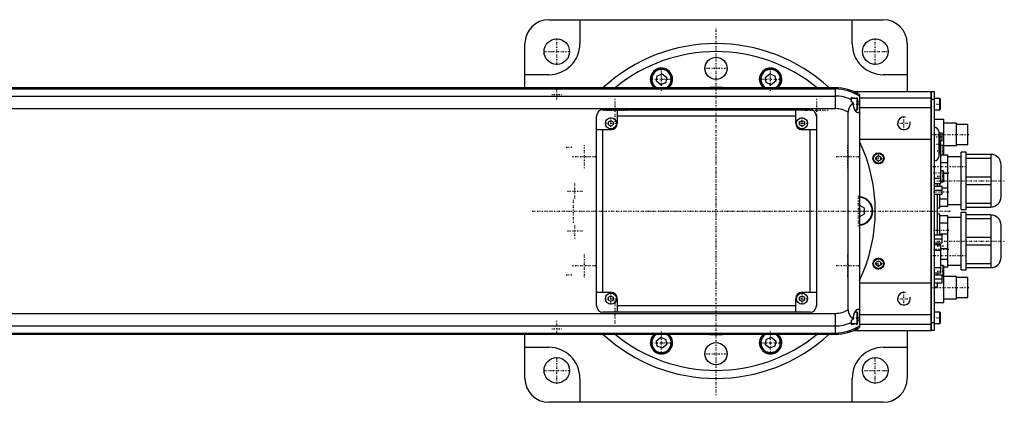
# Model space of a CAD drawing. Extents: x -1055 to 181, y -120 to 120.
# Tile 2 of 2: x -437 to 181, y -120 to 120. Entities that reach past the tile are written whole.
import ezdxf

# ---------------------------------------------------------------- set-up
doc = ezdxf.new("R2010")
doc.units = 0
doc.linetypes.add('CENTER', pattern=[1.5, 0.45, -0.5, 0.05, -0.5])
for name, color, linetype in [('AM_0', 7, 'CONTINUOUS'), ('AM_10', 7, 'CONTINUOUS'), ('AM_7', 7, 'CENTER')]:
    doc.layers.add(name, color=color, linetype=linetype)

msp = doc.modelspace()

# ---------------------------------------------------------------- linework, layer by layer
at = {"layer": 'AM_0', "color": 7, "linetype": 'CONTINUOUS'}
for p, q in [((-105, 120), (105, 120)), ((-85.5, 120), (-85.5, 105)), ((85.5, 105), (85.5, 120)), ((-120, 77.32), (-120, 105)), ((120, 105), (120, 75)), ((-105, 85.5), (-120, 85.5)), ((-37.45, 81.36), (-37, 84.8)), ((-34.7, 79.25), (-37.45, 81.36)), ((-37, 84.8), (-33.8, 86.12)), ((-31.5, 80.58), (-34.7, 79.25)), ((-33.8, 86.12), (-31.05, 84.01)), ((-31.05, 84.01), (-31.5, 80.58)), ((31.05, 84.01), (33.8, 86.12)), ((31.5, 80.58), (31.05, 84.01)), ((34.7, 79.25), (31.5, 80.58)), ((33.8, 86.12), (37, 84.8)), ((37.45, 81.36), (34.7, 79.25)), ((37, 84.8), (37.45, 81.36)), ((120, 85.5), (105, 85.5)), ((75, 77.32), (-659, 77.32)), ((-659, 76.54), (75, 76.54)), ((75, 64.2), (75, 77.32)), ((86.23, 75), (135, 75)), ((88.6, 74.5), (87.32, 74.5)), ((89, 74.1), (88.6, 74.5)), ((88.6, 73.84), (88.6, 74.5)), ((135, -75), (135, 75)), ((135, 74.95), (135.05, 74.95)), ((135.05, 75), (137, 75)), ((135.05, 75), (135.05, -75)), ((137, 75), (137, -75)), ((-659, 72.1), (75, 72.1)), ((85, 68.39), (85, 71.21)), ((88.6, 70.5), (85, 70.5)), ((89, 70.1), (88.6, 70.5)), ((88.6, 63.5), (88.6, 70.5)), ((89, 73.62), (89, 74.1)), ((89, 63.9), (89, 70.1)), ((90, 73.02), (90, -73.02)), ((90, 71), (135, 71)), ((135, 69.95), (135.05, 69.95)), ((137, 70), (135.05, 70)), ((140.6, 70.5), (137, 70.5)), ((141, 70.1), (140.6, 70.5)), ((140.6, 63.5), (140.6, 70.5)), ((141, 63.9), (141, 70.1)), ((-659, 64.2), (75, 64.2)), ((-71, 63.5), (59, 63.5)), ((-62, 63.5), (-62, 55)), ((50, 55), (50, 63.5)), ((83, -61.92), (83, 61.92)), ((86.34, 67), (86.34, 67.64)), ((87.2, 63.5), (88.6, 63.5)), ((88.6, 63.5), (89, 63.9)), ((90, 67), (89, 67)), ((90, 65), (135, 65)), ((137, 63.5), (140.6, 63.5)), ((140.6, 63.5), (141, 63.9)), ((-75, -59.5), (-75, 59.5)), ((-67.5, 55.87), (-66, 56.73)), ((-67.5, 54.13), (-67.5, 55.87)), ((-66, 56.73), (-64.5, 55.87)), ((-64.5, 55.87), (-64.5, 54.13)), ((50, 59.5), (-62, 59.5)), ((52.5, 55.87), (54, 56.73)), ((52.5, 54.13), (52.5, 55.87)), ((54, 56.73), (55.5, 55.87)), ((55.5, 55.87), (55.5, 54.13)), ((63, 59.5), (63, -59.5)), ((143, 57.5), (137, 57.5)), ((143, 35), (143, 57.5)), ((-66, 51), (-75, 51)), ((-71, -51), (-71, 51)), ((-66, 53.27), (-67.5, 54.13)), ((-64.5, 54.13), (-66, 53.27)), ((54, 53.27), (52.5, 54.13)), ((55.5, 54.13), (54, 53.27)), ((63, 51), (54, 51)), ((59, -51), (59, 51)), ((140, 34.5), (140, 49.5)), ((151, 55), (143, 55)), ((151, 41), (151, 55)), ((158, 54.25), (151, 54.25)), ((158, 41.75), (158, 54.25)), ((90, 45), (135, 45)), ((140, 48.95), (142, 48.95)), ((140.2, 47.5), (140, 47.5)), ((140.2, 36.5), (140.2, 47.5)), ((140.7, 37), (140.7, 47)), ((140.7, 46.45), (142, 46.45)), ((140.7, 43.95), (142, 43.95)), ((142, 43.95), (142, 48.95)), ((141.1, 42.74), (140.7, 42.74)), ((140.7, 39.34), (141.1, 39.34)), ((141.1, 17.26), (141.1, 42.74)), ((142.6, 41.17), (141.1, 41.17)), ((143, 40.77), (142.6, 41.17)), ((142.6, 35), (142.6, 41.17)), ((143, 41), (151, 41)), ((151, 41.75), (158, 41.75)), ((100.5, 33.87), (102, 34.73)), ((100.5, 32.13), (100.5, 33.87)), ((102, 31.27), (100.5, 32.13)), ((102, 34.73), (103.5, 33.87)), ((103.5, 32.13), (102, 31.27)), ((103.5, 33.87), (103.5, 32.13)), ((140, 36.5), (140.2, 36.5)), ((145.5, 35), (141.1, 35)), ((145.5, 3), (145.5, 35)), ((154, 34), (145.5, 34)), ((157, 37), (154, 37)), ((154, 1), (154, 37)), ((157, 1), (157, 37)), ((172.5, 35.5), (157, 35.5)), ((157, 33.2), (172.5, 33.2)), ((172.5, 35.5), (172.5, 2.5)), ((141.1, 30.49), (145.5, 30.49)), ((142.6, 25.25), (141.1, 25.25)), ((143, 24.85), (142.6, 25.25)), ((142.6, 18.25), (142.6, 25.25)), ((143, 18.65), (143, 24.85)), ((179, 9), (179, 29)), ((137, 20.66), (141.1, 20.66)), ((142.6, 18.25), (143, 18.65)), ((145.5, 23.51), (143, 23.51)), ((172.5, 21.3), (157, 21.3)), ((137, 17.26), (141.1, 17.26)), ((137, 15.65), (142, 15.65)), ((137, 13.15), (142, 13.15)), ((139, 15.67), (139, 17.27)), ((140.5, 15.65), (140.5, 17.26)), ((141.1, 18.25), (142.6, 18.25)), ((142, 10.65), (142, 15.65)), ((142, 14.49), (145.5, 14.49)), ((157, 16.7), (172.5, 16.7)), ((137, 10.65), (142, 10.65)), ((139, -14.91), (139, 10.66)), ((140.5, 2), (140.5, 10.65)), ((145.5, 7.51), (140.5, 7.51)), ((90, 3.75), (93, 2.02)), ((93, 2.02), (93, -2.02)), ((139, 2), (140.5, 2)), ((140.5, 3), (145.5, 3)), ((145.5, 4), (154, 4)), ((154, 1), (157, 1)), ((172.5, 4.8), (157, 4.8)), ((157, 2.5), (172.5, 2.5)), ((93, -2.02), (90, -3.75)), ((140.5, -2), (139, -2)), ((140.5, -14.9), (140.5, -2)), ((145.5, -3), (140.5, -3)), ((145.5, -35), (145.5, -3)), ((154, -4), (145.5, -4)), ((157, -1), (154, -1)), ((154, -37), (154, -1)), ((157, -37), (157, -1)), ((172.5, -2.5), (157, -2.5)), ((157, -4.8), (172.5, -4.8)), ((172.5, -2.5), (172.5, -35.5)), ((140.5, -7.51), (145.5, -7.51)), ((179, -29), (179, -9)), ((137, -14.9), (142, -14.9)), ((137, -17.4), (142, -17.4)), ((145.5, -14.49), (140.5, -14.49)), ((142, -19.9), (142, -14.9)), ((172.5, -16.7), (157, -16.7)), ((137, -19.9), (142, -19.9)), ((141.1, -21.26), (137, -21.26)), ((137, -24.66), (141.1, -24.66)), ((139, -21.28), (139, -19.9)), ((140.5, -21.26), (140.5, -19.9)), ((141.1, -38.74), (141.1, -21.26)), ((141.1, -23.51), (145.5, -23.51)), ((157, -21.3), (172.5, -21.3)), ((145.5, -30.49), (141.1, -30.49)), ((100.5, -32.13), (102, -31.27)), ((100.5, -33.87), (100.5, -32.13)), ((102, -34.73), (100.5, -33.87)), ((102, -31.27), (103.5, -32.13)), ((103.5, -33.87), (102, -34.73)), ((103.5, -32.13), (103.5, -33.87)), ((137, -35.34), (141.1, -35.34)), ((142.6, -34.17), (141.1, -34.17)), ((143, -34.57), (142.6, -34.17)), ((142.6, -41.17), (142.6, -34.17)), ((143, -57.5), (143, -34.57)), ((143, -35), (145.5, -35)), ((145.5, -34), (154, -34)), ((154, -37), (157, -37)), ((172.5, -33.2), (157, -33.2)), ((157, -35.5), (172.5, -35.5)), ((137, -38.74), (141.1, -38.74)), ((137, -40), (142, -40)), ((137, -42.5), (142, -42.5)), ((139, -40.03), (139, -38.78)), ((142, -45), (142, -40)), ((142, -41.17), (142.6, -41.17)), ((142.6, -41.17), (143, -40.77)), ((151, -41), (143, -41)), ((151, -55), (151, -41)), ((158, -41.75), (151, -41.75)), ((158, -54.25), (158, -41.75)), ((90, -45), (135, -45)), ((137, -45), (142, -45)), ((137, -47.5), (139, -47.5)), ((139, -47.5), (139, -45.04)), ((-75, -51), (-66, -51)), ((-67.5, -54.13), (-66, -53.27)), ((-67.5, -55.87), (-67.5, -54.13)), ((-66, -53.27), (-64.5, -54.13)), ((-64.5, -54.13), (-64.5, -55.87)), ((-62, -55), (-62, -63.5)), ((50, -63.5), (50, -55)), ((52.5, -54.13), (54, -53.27)), ((52.5, -55.87), (52.5, -54.13)), ((54, -51), (63, -51)), ((54, -53.27), (55.5, -54.13)), ((55.5, -54.13), (55.5, -55.87)), ((143, -55), (151, -55)), ((151, -54.25), (158, -54.25)), ((-66, -56.73), (-67.5, -55.87)), ((-64.5, -55.87), (-66, -56.73)), ((50, -59.5), (-62, -59.5)), ((54, -56.73), (52.5, -55.87)), ((55.5, -55.87), (54, -56.73)), ((137, -57.5), (143, -57.5)), ((-659, -64.2), (75, -64.2)), ((59, -63.5), (-71, -63.5)), ((75, -77.32), (75, -64.2)), ((86.34, -67.64), (86.34, -67)), ((88.6, -63.5), (87.2, -63.5)), ((89, -63.9), (88.6, -63.5)), ((88.6, -70.5), (88.6, -63.5)), ((89, -70.1), (89, -63.9)), ((90, -67), (89, -67)), ((90, -65), (135, -65)), ((140.6, -63.5), (137, -63.5)), ((141, -63.9), (140.6, -63.5)), ((140.6, -70.5), (140.6, -63.5)), ((141, -70.1), (141, -63.9)), ((-659, -72.1), (75, -72.1)), ((85, -71.21), (85, -68.39)), ((85, -70.5), (88.6, -70.5)), ((88.6, -70.5), (89, -70.1)), ((88.6, -74.5), (88.6, -73.84)), ((88.6, -74.5), (89, -74.1)), ((89, -74.1), (89, -73.62)), ((90, -71), (135, -71)), ((135, -69.95), (135.05, -69.95)), ((135.05, -70), (137, -70)), ((137, -70.5), (140.6, -70.5)), ((140.6, -70.5), (141, -70.1)), ((-659, -76.54), (75, -76.54)), ((-659, -77.32), (75, -77.32)), ((-120, -105), (-120, -77.32)), ((-37.45, -81.36), (-34.7, -79.25)), ((-34.7, -79.25), (-31.5, -80.58)), ((31.5, -80.58), (34.7, -79.25)), ((34.7, -79.25), (37.45, -81.36)), ((86.23, -75), (135, -75)), ((87.32, -74.5), (88.6, -74.5)), ((120, -75), (120, -105)), ((135, -74.95), (135.05, -74.95)), ((137, -75), (135.05, -75)), ((-120, -85.5), (-105, -85.5)), ((-37, -84.8), (-37.45, -81.36)), ((-33.8, -86.12), (-37, -84.8)), ((-31.05, -84.01), (-33.8, -86.12)), ((-31.5, -80.58), (-31.05, -84.01)), ((31.05, -84.01), (31.5, -80.58)), ((33.8, -86.12), (31.05, -84.01)), ((37, -84.8), (33.8, -86.12)), ((37.45, -81.36), (37, -84.8)), ((105, -85.5), (120, -85.5)), ((-85.5, -105), (-85.5, -120)), ((85.5, -120), (85.5, -105)), ((105, -120), (-105, -120))]:
    msp.add_line(p, q, dxfattribs=at)
for points in [[(86.34, 67.64, 0), (86.2, 67.57, 0), (85.92, 67.42, 0), (85.64, 67.24, 0), (85.5, 67.14, 0), (85.36, 67.04, 0), (85.1, 66.82, 0), (84.84, 66.59, 0), (84.59, 66.32, 0), (84.45, 66.16, 0), (84.41, 66.11, 0), (84.37, 66.07, 0), (84.35, 66.04, 0), (84.33, 66.02, 0), (84.29, 65.97, 0), (84.25, 65.92, 0), (84.21, 65.87, 0), (84.17, 65.81, 0), (84.14, 65.76, 0), (84.12, 65.73, 0), (84.1, 65.71, 0), (84.06, 65.65, 0), (84.03, 65.6, 0), (84.01, 65.57, 0), (83.99, 65.54, 0), (83.96, 65.49, 0), (83.92, 65.43, 0), (83.9, 65.4, 0), (83.89, 65.38, 0), (83.85, 65.32, 0), (83.82, 65.26, 0), (83.79, 65.2, 0), (83.75, 65.14, 0), (83.72, 65.08, 0), (83.71, 65.05, 0), (83.69, 65.02, 0), (83.66, 64.96, 0), (83.63, 64.9, 0), (83.6, 64.83, 0), (83.57, 64.77, 0), (83.54, 64.71, 0), (83.53, 64.68, 0), (83.52, 64.64, 0), (83.49, 64.58, 0), (83.46, 64.52, 0), (83.44, 64.45, 0), (83.41, 64.39, 0), (83.39, 64.32, 0), (83.38, 64.29, 0), (83.37, 64.25, 0), (83.34, 64.19, 0), (83.32, 64.12, 0), (83.3, 64.05, 0), (83.28, 63.98, 0), (83.26, 63.92, 0), (83.25, 63.88, 0), (83.24, 63.85, 0), (83.22, 63.78, 0), (83.2, 63.71, 0), (83.19, 63.64, 0), (83.17, 63.57, 0), (83.16, 63.5, 0), (83.15, 63.46, 0), (83.14, 63.43, 0), (83.13, 63.36, 0), (83.11, 63.28, 0), (83.11, 63.25, 0), (83.1, 63.21, 0), (83.09, 63.14, 0), (83.08, 63.07, 0), (83.07, 63.03, 0), (83.07, 62.99, 0), (83.06, 62.92, 0), (83.05, 62.85, 0), (83.04, 62.77, 0), (83.04, 62.7, 0), (83.03, 62.63, 0), (83.03, 62.59, 0), (83.02, 62.55, 0), (83.02, 62.48, 0), (83.01, 62.41, 0), (83, 62.15, 0), (83, 61.92, 0)], [(89.23, 61.5, 0), (89.22, 61.5, 0), (89.19, 61.5, 0), (89.16, 61.5, 0), (89.15, 61.5, 0), (89.14, 61.51, 0), (89.11, 61.51, 0), (89.08, 61.52, 0), (89.05, 61.52, 0), (89.02, 61.53, 0), (88.99, 61.54, 0), (88.98, 61.54, 0), (88.96, 61.55, 0), (88.93, 61.56, 0), (88.9, 61.57, 0), (88.87, 61.59, 0), (88.84, 61.6, 0), (88.81, 61.62, 0), (88.79, 61.63, 0), (88.78, 61.63, 0), (88.74, 61.65, 0), (88.71, 61.67, 0), (88.69, 61.68, 0), (88.68, 61.69, 0), (88.64, 61.71, 0), (88.61, 61.74, 0), (88.59, 61.75, 0), (88.58, 61.76, 0), (88.54, 61.78, 0), (88.51, 61.81, 0), (88.48, 61.84, 0), (88.44, 61.86, 0), (88.41, 61.89, 0), (88.39, 61.91, 0), (88.37, 61.92, 0), (88.34, 61.96, 0), (88.3, 61.99, 0), (88.27, 62.02, 0), (88.23, 62.05, 0), (88.2, 62.09, 0), (88.18, 62.11, 0), (88.16, 62.13, 0), (88.13, 62.16, 0), (88.09, 62.2, 0), (88.05, 62.24, 0), (88.02, 62.28, 0), (87.98, 62.32, 0), (87.97, 62.34, 0), (87.95, 62.36, 0), (87.91, 62.41, 0), (87.88, 62.45, 0), (87.84, 62.49, 0), (87.81, 62.54, 0), (87.77, 62.59, 0), (87.76, 62.61, 0), (87.74, 62.63, 0), (87.7, 62.68, 0), (87.67, 62.73, 0), (87.64, 62.78, 0), (87.6, 62.83, 0), (87.57, 62.88, 0), (87.55, 62.9, 0), (87.53, 62.93, 0), (87.5, 62.98, 0), (87.47, 63.03, 0), (87.45, 63.06, 0), (87.44, 63.09, 0), (87.4, 63.14, 0), (87.37, 63.19, 0), (87.36, 63.22, 0), (87.34, 63.25, 0), (87.31, 63.3, 0), (87.28, 63.36, 0), (87.24, 63.42, 0), (87.21, 63.48, 0), (87.18, 63.54, 0), (87.17, 63.57, 0), (87.15, 63.6, 0), (87.12, 63.66, 0), (87.09, 63.72, 0), (87.06, 63.79, 0), (87.03, 63.85, 0), (87, 63.92, 0), (86.98, 63.95, 0), (86.97, 63.99, 0), (86.94, 64.05, 0), (86.91, 64.12, 0), (86.88, 64.19, 0), (86.86, 64.26, 0), (86.83, 64.33, 0), (86.82, 64.37, 0), (86.8, 64.41, 0), (86.78, 64.48, 0), (86.75, 64.55, 0), (86.73, 64.63, 0), (86.7, 64.7, 0), (86.68, 64.78, 0), (86.67, 64.81, 0), (86.65, 64.85, 0), (86.63, 64.93, 0), (86.61, 65.01, 0), (86.59, 65.08, 0), (86.57, 65.16, 0), (86.55, 65.24, 0), (86.54, 65.28, 0), (86.53, 65.32, 0), (86.51, 65.4, 0), (86.49, 65.48, 0), (86.49, 65.52, 0), (86.48, 65.56, 0), (86.46, 65.64, 0), (86.45, 65.72, 0), (86.44, 65.77, 0), (86.43, 65.81, 0), (86.42, 65.89, 0), (86.41, 65.97, 0), (86.4, 66.05, 0), (86.39, 66.13, 0), (86.38, 66.22, 0), (86.37, 66.26, 0), (86.37, 66.3, 0), (86.36, 66.38, 0), (86.36, 66.47, 0), (86.35, 66.55, 0), (86.35, 66.63, 0), (86.34, 66.71, 0), (86.34, 66.75, 0), (86.34, 66.8, 0), (86.34, 66.88, 0), (86.34, 66.96, 0), (86.34, 67, 0)], [(90, 62.39, 0), (89.99, 62.34, 0), (89.96, 62.25, 0), (89.93, 62.16, 0), (89.91, 62.12, 0), (89.9, 62.08, 0), (89.86, 62, 0), (89.83, 61.93, 0), (89.79, 61.86, 0), (89.75, 61.8, 0), (89.71, 61.74, 0), (89.69, 61.72, 0), (89.66, 61.69, 0), (89.62, 61.65, 0), (89.57, 61.61, 0), (89.52, 61.58, 0), (89.47, 61.55, 0), (89.42, 61.53, 0), (89.39, 61.52, 0), (89.37, 61.52, 0), (89.31, 61.51, 0), (89.26, 61.5, 0), (89.23, 61.5, 0)], [(86.34, -67, 0), (86.34, -66.96, 0), (86.34, -66.88, 0), (86.34, -66.8, 0), (86.34, -66.75, 0), (86.34, -66.71, 0), (86.35, -66.63, 0), (86.35, -66.55, 0), (86.36, -66.47, 0), (86.36, -66.38, 0), (86.37, -66.3, 0), (86.37, -66.26, 0), (86.38, -66.22, 0), (86.39, -66.13, 0), (86.4, -66.05, 0), (86.41, -65.97, 0), (86.42, -65.89, 0), (86.43, -65.81, 0), (86.44, -65.77, 0), (86.45, -65.72, 0), (86.46, -65.64, 0), (86.48, -65.56, 0), (86.49, -65.52, 0), (86.49, -65.48, 0), (86.51, -65.4, 0), (86.53, -65.32, 0), (86.54, -65.28, 0), (86.55, -65.24, 0), (86.57, -65.16, 0), (86.59, -65.08, 0), (86.61, -65.01, 0), (86.63, -64.93, 0), (86.65, -64.85, 0), (86.67, -64.81, 0), (86.68, -64.78, 0), (86.7, -64.7, 0), (86.73, -64.63, 0), (86.75, -64.55, 0), (86.78, -64.48, 0), (86.8, -64.41, 0), (86.82, -64.37, 0), (86.83, -64.33, 0), (86.86, -64.26, 0), (86.88, -64.19, 0), (86.91, -64.12, 0), (86.94, -64.05, 0), (86.97, -63.99, 0), (86.98, -63.95, 0), (87, -63.92, 0), (87.03, -63.85, 0), (87.06, -63.79, 0), (87.09, -63.72, 0), (87.12, -63.66, 0), (87.15, -63.6, 0), (87.17, -63.57, 0), (87.18, -63.54, 0), (87.21, -63.48, 0), (87.24, -63.42, 0), (87.28, -63.36, 0), (87.31, -63.3, 0), (87.34, -63.25, 0), (87.36, -63.22, 0), (87.37, -63.19, 0), (87.4, -63.14, 0), (87.44, -63.09, 0), (87.45, -63.06, 0), (87.47, -63.03, 0), (87.5, -62.98, 0), (87.53, -62.93, 0), (87.55, -62.9, 0), (87.57, -62.88, 0), (87.6, -62.83, 0), (87.64, -62.78, 0), (87.67, -62.73, 0), (87.7, -62.68, 0), (87.74, -62.63, 0), (87.76, -62.61, 0), (87.77, -62.59, 0), (87.81, -62.54, 0), (87.84, -62.49, 0), (87.88, -62.45, 0), (87.91, -62.41, 0), (87.95, -62.36, 0), (87.97, -62.34, 0), (87.98, -62.32, 0), (88.02, -62.28, 0), (88.05, -62.24, 0), (88.09, -62.2, 0), (88.13, -62.16, 0), (88.16, -62.13, 0), (88.18, -62.11, 0), (88.2, -62.09, 0), (88.23, -62.05, 0), (88.27, -62.02, 0), (88.3, -61.99, 0), (88.34, -61.96, 0), (88.37, -61.92, 0), (88.39, -61.91, 0), (88.41, -61.89, 0), (88.44, -61.86, 0), (88.48, -61.84, 0), (88.51, -61.81, 0), (88.54, -61.78, 0), (88.58, -61.76, 0), (88.59, -61.75, 0), (88.61, -61.74, 0), (88.64, -61.71, 0), (88.68, -61.69, 0), (88.69, -61.68, 0), (88.71, -61.67, 0), (88.74, -61.65, 0), (88.78, -61.63, 0), (88.79, -61.63, 0), (88.81, -61.62, 0), (88.84, -61.6, 0), (88.87, -61.59, 0), (88.9, -61.57, 0), (88.93, -61.56, 0), (88.96, -61.55, 0), (88.98, -61.54, 0), (88.99, -61.54, 0), (89.02, -61.53, 0), (89.05, -61.52, 0), (89.08, -61.52, 0), (89.11, -61.51, 0), (89.14, -61.51, 0), (89.15, -61.5, 0), (89.16, -61.5, 0), (89.19, -61.5, 0), (89.22, -61.5, 0), (89.23, -61.5, 0)], [(89.23, -61.5, 0), (89.26, -61.5, 0), (89.31, -61.51, 0), (89.37, -61.52, 0), (89.39, -61.52, 0), (89.42, -61.53, 0), (89.47, -61.55, 0), (89.52, -61.58, 0), (89.57, -61.61, 0), (89.62, -61.65, 0), (89.66, -61.69, 0), (89.69, -61.72, 0), (89.71, -61.74, 0), (89.75, -61.8, 0), (89.79, -61.86, 0), (89.83, -61.93, 0), (89.86, -62, 0), (89.9, -62.08, 0), (89.91, -62.12, 0), (89.93, -62.16, 0), (89.96, -62.25, 0), (89.99, -62.34, 0), (90, -62.39, 0)], [(83, -61.92, 0), (83, -62.15, 0), (83.01, -62.41, 0), (83.02, -62.48, 0), (83.02, -62.55, 0), (83.03, -62.59, 0), (83.03, -62.63, 0), (83.04, -62.7, 0), (83.04, -62.77, 0), (83.05, -62.85, 0), (83.06, -62.92, 0), (83.07, -62.99, 0), (83.07, -63.03, 0), (83.08, -63.07, 0), (83.09, -63.14, 0), (83.1, -63.21, 0), (83.11, -63.25, 0), (83.11, -63.28, 0), (83.13, -63.36, 0), (83.14, -63.43, 0), (83.15, -63.46, 0), (83.16, -63.5, 0), (83.17, -63.57, 0), (83.19, -63.64, 0), (83.21, -63.71, 0), (83.22, -63.78, 0), (83.24, -63.86, 0), (83.25, -63.89, 0), (83.26, -63.93, 0), (83.28, -63.99, 0), (83.3, -64.06, 0), (83.32, -64.13, 0), (83.35, -64.2, 0), (83.37, -64.27, 0), (83.38, -64.3, 0), (83.39, -64.33, 0), (83.42, -64.4, 0), (83.44, -64.47, 0), (83.47, -64.53, 0), (83.49, -64.6, 0), (83.52, -64.66, 0), (83.54, -64.69, 0), (83.55, -64.72, 0), (83.58, -64.79, 0), (83.61, -64.85, 0), (83.64, -64.91, 0), (83.67, -64.97, 0), (83.7, -65.03, 0), (83.71, -65.06, 0), (83.73, -65.09, 0), (83.76, -65.15, 0), (83.79, -65.21, 0), (83.83, -65.27, 0), (83.86, -65.33, 0), (83.89, -65.39, 0), (83.91, -65.42, 0), (83.93, -65.45, 0), (83.96, -65.5, 0), (84, -65.56, 0), (84.02, -65.59, 0), (84.04, -65.61, 0), (84.07, -65.67, 0), (84.11, -65.72, 0), (84.13, -65.75, 0), (84.15, -65.78, 0), (84.19, -65.83, 0), (84.22, -65.88, 0), (84.26, -65.93, 0), (84.3, -65.98, 0), (84.34, -66.03, 0), (84.36, -66.06, 0), (84.38, -66.08, 0), (84.42, -66.13, 0), (84.46, -66.18, 0), (84.6, -66.34, 0), (84.86, -66.6, 0), (85.11, -66.84, 0), (85.38, -67.05, 0), (85.51, -67.15, 0), (85.65, -67.25, 0), (85.92, -67.42, 0), (86.2, -67.57, 0), (86.34, -67.64, 0)]]:
    msp.add_polyline3d(points, dxfattribs=at)
for centre, radius in [((-100, 100), 8), ((100, 100), 8), ((0, 89.5), 7), ((-66, 55), 3.5), ((54, 55), 3.5), ((102, 33), 3.5), ((102, 33), 3.1), ((102, -33), 3.5), ((102, -33), 3.1), ((-66, -55), 3.5), ((54, -55), 3.5), ((0, -89.5), 7), ((-100, -100), 8), ((100, -100), 8)]:
    msp.add_circle(centre, radius, dxfattribs=at)
for centre, radius, start, end in [((-105, 105), 15, 90, 180), ((105, 105), 15, 0, 90), ((-105, 105), 19.5, 270, 0), ((0, 0), 105, 47.42403, 132.57597), ((0, 0), 100, 50.64212, 129.35788), ((105, 105), 19.5, 180, 270), ((-34.25, 82.69), 7, 309.93747, 230.06253), ((-34.25, 82.69), 6.5, 304.33785, 235.66215), ((-34.25, 82.69), 6.1, 298.37309, 241.62691), ((34.25, 82.69), 7, 309.93747, 230.06253), ((34.25, 82.69), 6.5, 304.33785, 235.66215), ((34.25, 82.69), 6.1, 298.37309, 241.62691), ((0, 0), 77.5, 86.09423, 93.90577), ((75, 49), 28.32, 58.01745, 90), ((75, 49), 27.54, 57.0038, 90), ((75, 49), 23.1, 64.3441, 90), ((75, 49), 24.36, 61.95471, 65.76372), ((75, 49), 21.81, 58.68726, 62.71524), ((75, 49), 24.36, 51.9935, 54.92132), ((-71, 59.5), 4, 90, 180), ((59, 59.5), 4, 0, 90), ((75, 49), 15.2, 58.24314, 90), ((-66, 55), 4, 270, 0), ((54, 55), 4, 180, 270), ((137, 49.5), 3, 0, 90), ((0, 0), 100, 334.15807, 25.84193), ((140.2, 47), 0.5, 0, 90), ((137, 34.5), 3, 270, 0), ((140.2, 37), 0.5, 270, 0), ((172.5, 29), 6.5, 0, 90), ((89.5, 0), 9, 273.18474, 86.81526), ((89.5, 0), 8.6, 273.33303, 86.66697), ((172.5, 9), 6.5, 270, 0), ((172.5, -9), 6.5, 0, 90), ((172.5, -29), 6.5, 270, 0), ((-66, -55), 4, 0, 90), ((54, -55), 4, 90, 180), ((-71, -59.5), 4, 180, 270), ((59, -59.5), 4, 270, 0), ((75, -49), 15.2, 270, 301.75686), ((75, -49), 21.81, 297.28476, 301.31274), ((75, -49), 23.1, 270, 295.6559), ((75, -49), 27.54, 270, 302.9962), ((75, -49), 28.32, 270, 301.98255), ((75, -49), 24.36, 294.23628, 298.04529), ((75, -49), 24.36, 305.07868, 308.0065), ((0, 0), 105, 227.42403, 312.57597), ((0, 0), 100, 230.64212, 309.35788), ((-34.25, -82.69), 7, 129.93747, 50.06253), ((-34.25, -82.69), 6.5, 124.33785, 55.66215), ((-34.25, -82.69), 6.1, 118.37309, 61.62691), ((0, 0), 77.5, 266.09423, 273.90577), ((34.25, -82.69), 7, 129.93747, 50.06253), ((34.25, -82.69), 6.5, 124.33785, 55.66215), ((34.25, -82.69), 6.1, 118.37309, 61.62691), ((-105, -105), 19.5, 0, 90), ((105, -105), 19.5, 90, 180), ((-105, -105), 15, 180, 270), ((105, -105), 15, 270, 0)]:
    msp.add_arc(centre, radius, start, end, dxfattribs=at)
at = {"layer": 'AM_10', "color": 7, "linetype": 'CONTINUOUS'}
for centre in [(118, 55), (118, -55)]:
    msp.add_arc(centre, 4, 75, 15, dxfattribs=at)
at = {"layer": 'AM_7', "color": 4, "linetype": 'CENTER'}
for p, q in [((0, -115.5), (0, 115.5)), ((-100, 91.6), (-100, 108.4)), ((100, 91.6), (100, 108.4)), ((-108.4, 100), (-91.6, 100)), ((91.6, 100), (108.4, 100)), ((-34.25, 75.34), (-34.25, 90.04)), ((-7.35, 89.5), (7.35, 89.5)), ((34.25, 75.34), (34.25, 90.04)), ((-41.6, 82.69), (-26.9, 82.69)), ((26.9, 82.69), (41.6, 82.69)), ((-100, 69.85), (-100, 76.15)), ((-103.15, 73), (-96.85, 73)), ((-63.29, 55.94), (-63.29, 70.64)), ((63.29, 55.94), (63.29, 70.64)), ((84.8, 71), (89.2, 71)), ((-70.64, 63.29), (-55.94, 63.29)), ((55.94, 63.29), (70.64, 63.29)), ((84.8, 67), (89.2, 67)), ((136.8, 67), (141.2, 67)), ((-66, 51.33), (-66, 58.68)), ((54, 51.33), (54, 58.68)), ((118, 50.8), (118, 59.2)), ((-69.67, 55), (-62.33, 55)), ((50.33, 55), (57.67, 55)), ((113.8, 55), (122.2, 55)), ((0, -47.25), (0, 47.25)), ((135.95, 48), (159.05, 48)), ((136.75, 46.45), (142.25, 46.45)), ((-94.2, 40), (-89.8, 40)), ((-82.69, 26.9), (-82.69, 41.6)), ((82.69, 26.9), (82.69, 41.6)), ((136.81, 42), (140.88, 42)), ((138.8, 37.67), (143.2, 37.67)), ((-90.04, 34.25), (-75.34, 34.25)), ((75.34, 34.25), (90.04, 34.25)), ((98.33, 33), (105.67, 33)), ((102, 29.33), (102, 36.68)), ((136.03, 28), (157.47, 28)), ((136.5, 24), (147.5, 24)), ((137, 19), (181, 19)), ((138.8, 21.75), (143.2, 21.75)), ((-93.32, 12.5), (-83.88, 12.5)), ((-88.6, 7.78), (-88.6, 17.23)), ((136.75, 13.15), (142.25, 13.15)), ((-89.5, -7.35), (-89.5, 7.35)), ((89.5, -9.45), (89.5, 9.45)), ((136.5, 12), (147.5, 12)), ((-115.5, 0), (147.5, 0)), ((-47.25, 0), (47.25, 0)), ((-88.6, -17.22), (-88.6, -7.77)), ((136.5, -12), (147.5, -12)), ((-93.32, -12.5), (-83.88, -12.5)), ((136.75, -17.4), (142.25, -17.4)), ((136.5, -24), (147.5, -24)), ((137, -19), (181, -19)), ((138.8, -21.75), (143.2, -21.75)), ((-82.69, -41.6), (-82.69, -26.9)), ((82.69, -41.6), (82.69, -26.9)), ((102, -36.67), (102, -29.32)), ((136.03, -28), (157.47, -28)), ((-90.04, -34.25), (-75.34, -34.25)), ((75.34, -34.25), (90.04, -34.25)), ((98.33, -33), (105.67, -33)), ((-94.2, -40), (-89.8, -40)), ((136.75, -42.5), (142.25, -42.5)), ((138.8, -37.67), (143.2, -37.67)), ((135.95, -48), (159.05, -48)), ((-69.67, -55), (-62.33, -55)), ((-66, -58.67), (-66, -51.32)), ((50.33, -55), (57.67, -55)), ((54, -58.67), (54, -51.32)), ((113.8, -55), (122.2, -55)), ((118, -59.2), (118, -50.8)), ((-63.29, -70.64), (-63.29, -55.94)), ((-70.64, -63.29), (-55.94, -63.29)), ((84.8, -67), (89.2, -67)), ((136.8, -67), (141.2, -67)), ((-103.15, -72), (-96.85, -72)), ((-103.15, -74), (-96.85, -74)), ((-100, -77.15), (-100, -68.85)), ((84.8, -71), (89.2, -71)), ((-34.25, -90.04), (-34.25, -75.34)), ((34.25, -90.04), (34.25, -75.34)), ((-41.6, -82.69), (-26.9, -82.69)), ((26.9, -82.69), (41.6, -82.69)), ((-100, -108.4), (-100, -91.6)), ((-7.35, -89.5), (7.35, -89.5)), ((100, -108.4), (100, -91.6)), ((-108.4, -100), (-91.6, -100)), ((91.6, -100), (108.4, -100))]:
    msp.add_line(p, q, dxfattribs=at)

doc.saveas('drawing.dxf')
